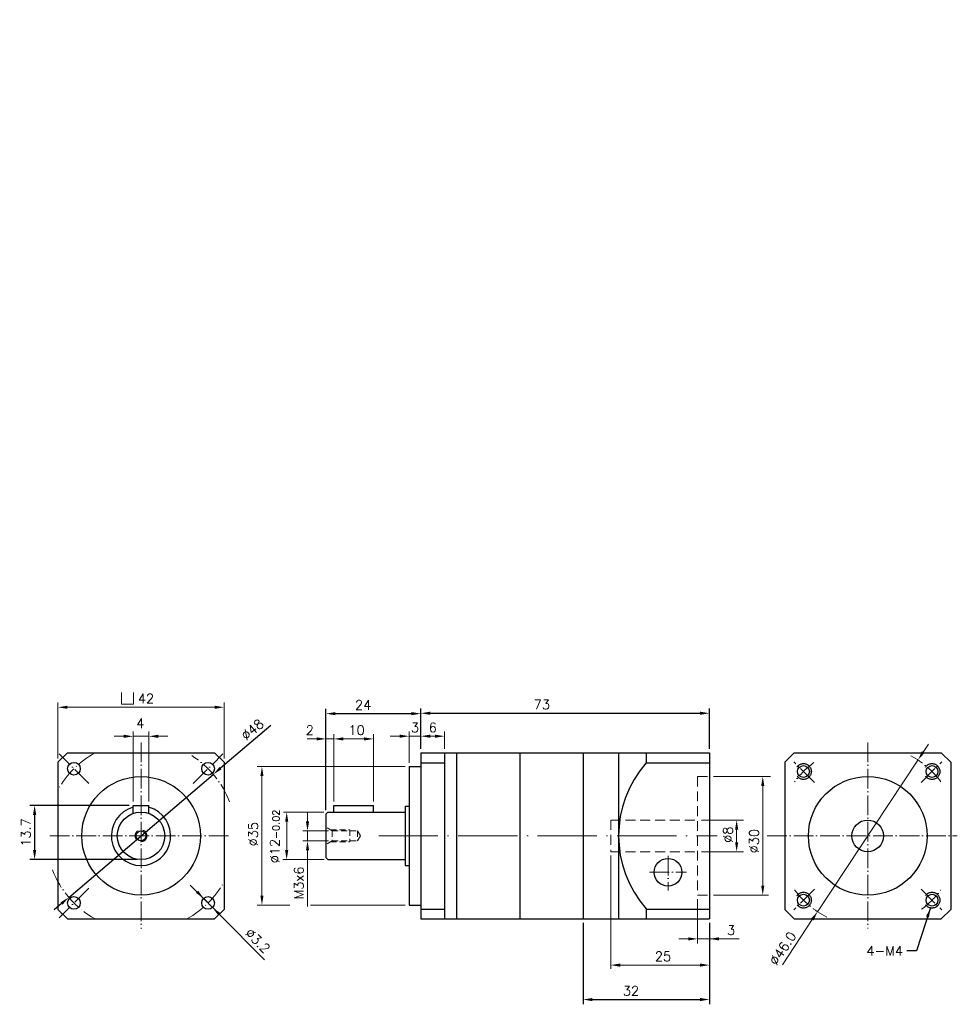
# Model space of a CAD drawing. Extents: x 5 to 242, y -76 to 173.
import ezdxf

# ---------------------------------------------------------------- set-up
doc = ezdxf.new("R2010")
doc.units = 0
doc.header["$LTSCALE"] = 10
doc.header["$MEASUREMENT"] = 0
doc.header["$PDMODE"] = 3
doc.header["$PDSIZE"] = 6
doc.linetypes.add('CEN', pattern=[0.67, 0.5, -0.08, 0.01, -0.08])
doc.linetypes.add('DASHED', pattern=[0.75, 0.5, -0.25])
doc.layers.get('0').update_dxf_attribs({"linetype": 'CONTINUOUS'})
doc.layers.get('DEFPOINTS').update_dxf_attribs({"linetype": 'CONTINUOUS'})
for name, color, linetype, lineweight in [('CEN', 6, 'CEN', 15), ('DASH', 1, 'DASHED', 15), ('DIM', 4, 'CONTINUOUS', 15)]:
    doc.layers.add(name, color=color, linetype=linetype, lineweight=lineweight)
doc.styles.get("Standard").update_dxf_attribs({"font": 'TXT.shx', "bigfont": 'chineset.shx'})
doc.dimstyles.get("Standard").update_dxf_attribs({"dimtxt": 0.18, "dimasz": 0.18, "dimexe": 0.18, "dimexo": 0.0625, "dimgap": 0.09, "dimtad": 0, "dimtih": 1, "dimtoh": 1, "dimdec": 4, "dimzin": 0, "dimdsep": 46, "dimtxsty": 'Standard', "dimcen": 0.09, "dimadec": 0, "dimazin": 0, "dimtfac": 1, "dimtdec": 4, "dimtofl": 0, "dimtmove": 0, "dimatfit": 3, "dimfxl": 1, "dimtolj": 1, "dimtzin": 0, "dimarcsym": 0})

# ---------------------------------------------------------------- blocks, each defined once
blk = doc.blocks.new('*D7')
at = {"layer": 'DEFPOINTS', "color": 0, "transparency": 16777216}
for p in [(54.03, -17.63), (17.48, -48.73)]:
    blk.add_point(p, dxfattribs=at)
at = {"layer": 'DIM', "color": 0, "lineweight": -2, "transparency": 16777216}
for p, q in [((68.56, -5.26), (55.86, -16.07)), ((17.48, -48.73), (54.03, -17.63)), ((15.65, -50.29), (13.82, -51.85))]:
    blk.add_line(p, q, dxfattribs=at)
at = {"layer": 'DIM', "color": 0, "transparency": 16777216}
for points in [[(55.6, -15.77), (56.12, -16.38), (54.03, -17.63)], [(15.39, -49.99), (15.91, -50.59), (17.48, -48.73)]]:
    blk.add_solid(points, dxfattribs=at)
at = {"layer": 'DIM', "color": 0, "transparency": 16777216, "insert": (63.94, -6.31), "char_height": 2.4, "attachment_point": 5, "rotation": 40.3977}
blk.add_mtext('\\A1;∅48', dxfattribs=at)
blk = doc.blocks.new('*D8')
at = {"layer": 'DEFPOINTS', "color": 0, "transparency": 16777216}
for p in [(33.76, -25.48), (8.84, -39.18), (35.76, -39.18)]:
    blk.add_point(p, dxfattribs=at)
at = {"layer": 'DIM', "color": 0, "lineweight": -2, "transparency": 16777216}
for p, q in [((32.76, -25.48), (7.64, -25.48)), ((8.84, -27.88), (8.84, -36.78)), ((34.76, -39.18), (7.64, -39.18))]:
    blk.add_line(p, q, dxfattribs=at)
at = {"layer": 'DIM', "color": 0, "transparency": 16777216}
for points in [[(8.44, -27.88), (9.24, -27.88), (8.84, -25.48)], [(8.44, -36.78), (9.24, -36.78), (8.84, -39.18)]]:
    blk.add_solid(points, dxfattribs=at)
at = {"layer": 'DIM', "color": 0, "transparency": 16777216, "insert": (6.64, -32.33), "char_height": 2.4, "attachment_point": 5, "rotation": 90}
blk.add_mtext('\\A1;13.7', dxfattribs=at)
blk = doc.blocks.new('*D9')
at = {"layer": 'DEFPOINTS', "color": 0, "transparency": 16777216}
for p in [(51.6, -49.01), (53.85, -51.29)]:
    blk.add_point(p, dxfattribs=at)
at = {"layer": 'DIM', "color": 0, "lineweight": -2, "transparency": 16777216}
for p, q in [((49.91, -47.31), (48.22, -45.61)), ((51.6, -49.01), (53.85, -51.29)), ((66.97, -64.51), (55.54, -52.99))]:
    blk.add_line(p, q, dxfattribs=at)
at = {"layer": 'DIM', "color": 0, "transparency": 16777216}
for points in [[(50.2, -47.03), (49.63, -47.59), (51.6, -49.01)], [(55.83, -52.71), (55.26, -53.27), (53.85, -51.29)]]:
    blk.add_solid(points, dxfattribs=at)
at = {"layer": 'DIM', "color": 0, "transparency": 16777216, "insert": (65.29, -59.7), "char_height": 2.4, "attachment_point": 5, "rotation": 314.758}
blk.add_mtext('\\A1;∅3.2', dxfattribs=at)
blk = doc.blocks.new('*D10')
at = {"layer": 'DEFPOINTS', "color": 0, "transparency": 16777216}
for p in [(106.54, -2.28), (106.54, -12.18), (82.54, -27.68)]:
    blk.add_point(p, dxfattribs=at)
at = {"layer": 'DIM', "color": 0, "lineweight": -2, "transparency": 16777216}
for p, q in [((82.54, -26.68), (82.54, -1.08)), ((84.94, -2.28), (104.14, -2.28)), ((106.54, -11.18), (106.54, -1.08))]:
    blk.add_line(p, q, dxfattribs=at)
at = {"layer": 'DIM', "color": 0, "transparency": 16777216}
for points in [[(84.94, -1.88), (84.94, -2.68), (82.54, -2.28)], [(104.14, -1.88), (104.14, -2.68), (106.54, -2.28)]]:
    blk.add_solid(points, dxfattribs=at)
at = {"layer": 'DIM', "color": 0, "transparency": 16777216, "insert": (91.94, -0.08), "char_height": 2.4, "attachment_point": 5}
blk.add_mtext('\\A1;24', dxfattribs=at)
blk = doc.blocks.new('*D11')
at = {"layer": 'DEFPOINTS', "color": 0, "transparency": 16777216}
for p in [(147.54, -54.18), (179.54, -54.18), (179.54, -74.57)]:
    blk.add_point(p, dxfattribs=at)
at = {"layer": 'DIM', "color": 0, "lineweight": -2, "transparency": 16777216}
for p, q in [((147.54, -55.18), (147.54, -75.77)), ((179.54, -55.18), (179.54, -75.77)), ((149.94, -74.57), (177.14, -74.57))]:
    blk.add_line(p, q, dxfattribs=at)
at = {"layer": 'DIM', "color": 0, "transparency": 16777216}
for points in [[(149.94, -74.17), (149.94, -74.97), (147.54, -74.57)], [(177.14, -74.17), (177.14, -74.97), (179.54, -74.57)]]:
    blk.add_solid(points, dxfattribs=at)
at = {"layer": 'DIM', "color": 0, "transparency": 16777216, "insert": (159.68, -72.37), "char_height": 2.4, "attachment_point": 5}
blk.add_mtext('\\A1;32', dxfattribs=at)
blk = doc.blocks.new('*D12')
at = {"layer": 'DEFPOINTS', "color": 0, "transparency": 16777216}
for p in [(179.54, -2.18), (106.54, -12.18), (179.54, -12.18)]:
    blk.add_point(p, dxfattribs=at)
at = {"layer": 'DIM', "color": 0, "lineweight": -2, "transparency": 16777216}
for p, q in [((106.54, -11.18), (106.54, -0.98)), ((108.94, -2.18), (177.14, -2.18)), ((179.54, -11.18), (179.54, -0.98))]:
    blk.add_line(p, q, dxfattribs=at)
at = {"layer": 'DIM', "color": 0, "transparency": 16777216}
for points in [[(108.94, -1.78), (108.94, -2.58), (106.54, -2.18)], [(177.14, -1.78), (177.14, -2.58), (179.54, -2.18)]]:
    blk.add_solid(points, dxfattribs=at)
at = {"layer": 'DIM', "color": 0, "transparency": 16777216, "insert": (137.13, 0.02), "char_height": 2.4, "attachment_point": 5}
blk.add_mtext('\\A1;73', dxfattribs=at)

msp = doc.modelspace()

# ---------------------------------------------------------------- linework, layer by layer
for p, q in [((17.1589, -12.1801), (14.7569, -14.5821)), ((17.1589, -12.1801), (54.3549, -12.1801)), ((56.7569, -14.5821), (54.3549, -12.1801)), ((106.5396, -12.1801), (179.5396, -12.1801)), ((106.5396, -12.1801), (106.5396, -54.1801)), ((112.5396, -12.1801), (112.5396, -54.1801)), ((115.5396, -12.1801), (115.5396, -54.1801)), ((131.5396, -12.1801), (131.5396, -54.1801)), ((147.5396, -12.1801), (147.5396, -54.1801)), ((147.5396, -12.1801), (147.5396, -54.1801)), ((156.5396, -12.1801), (156.5396, -54.1801)), ((163.5396, -12.1801), (163.5396, -14.6801)), ((179.5396, -12.1801), (179.5396, -54.1801)), ((200.9573, -12.1801), (198.5552, -14.5821)), ((200.9573, -12.1801), (238.1532, -12.1801)), ((240.5552, -14.5821), (238.1532, -12.1801)), ((14.7569, -14.5821), (14.7569, -51.7781)), ((56.7569, -14.5821), (56.7569, -51.7781)), ((106.5396, -14.6801), (112.5396, -14.6801)), ((163.5396, -14.6801), (179.5396, -14.6801)), ((198.5552, -14.5821), (198.5552, -51.7781)), ((240.5552, -14.5821), (240.5552, -51.7781)), ((103.5396, -15.6801), (103.5396, -50.6801)), ((103.5396, -15.6801), (106.5396, -15.6801)), ((33.7569, -25.4801), (37.7569, -25.4801)), ((33.7569, -27.5232), (33.7569, -25.4801)), ((37.7569, -27.5232), (37.7569, -25.4801)), ((82.5396, -27.6801), (83.0396, -27.1801)), ((83.0396, -27.1801), (102.5396, -27.1801)), ((84.5396, -27.1801), (84.5396, -25.4801)), ((84.5396, -25.4801), (94.5396, -25.4801)), ((94.5396, -27.1801), (94.5396, -25.4801)), ((102.5396, -25.6801), (103.5396, -25.6801)), ((102.5396, -25.6801), (102.5396, -40.6801)), ((82.5396, -27.6801), (82.5396, -38.6801)), ((82.5396, -38.6801), (83.0396, -39.1801)), ((83.0396, -39.1801), (102.5396, -39.1801)), ((102.5396, -40.6801), (103.5396, -40.6801)), ((17.1589, -54.1801), (14.7569, -51.7781)), ((56.7569, -51.7781), (54.3549, -54.1801)), ((103.5396, -50.6801), (106.5396, -50.6801)), ((106.5396, -51.6801), (112.5396, -51.6801)), ((163.5396, -51.6801), (179.5396, -51.6801)), ((163.5396, -51.6801), (163.5396, -54.1801)), ((200.9573, -54.1801), (198.5552, -51.7781)), ((240.5552, -51.7781), (238.1532, -54.1801)), ((17.1589, -54.1801), (54.3549, -54.1801)), ((106.5396, -54.1801), (179.5396, -54.1801)), ((200.9573, -54.1801), (238.1532, -54.1801))]:
    msp.add_line(p, q)
for centre, radius in [((18.7864, -16.2095), 1.6), ((52.7275, -16.2095), 1.6), ((203.2918, -16.9166), 1.5), ((235.8187, -16.9166), 1.5), ((35.7569, -33.1801), 15), ((219.5552, -33.1801), 15), ((35.7569, -33.1801), 6), ((219.5552, -33.1801), 4), ((35.7569, -33.1801), 1.25), ((169.0396, -42.3801), 3.5), ((18.7864, -50.1506), 1.6), ((52.7275, -50.1506), 1.6), ((203.2918, -49.4435), 1.5), ((235.8187, -49.4435), 1.5)]:
    msp.add_circle(centre, radius)
at = {"color": 2, "linetype": 'DASHED'}
for centre in [(203.2918, -16.9166), (235.8187, -16.9166), (203.2918, -49.4435), (235.8187, -49.4435)]:
    msp.add_circle(centre, 2, dxfattribs=at)
for centre, radius, start, end in [((184.3031, -33.1801), 27.7635, 138.406207, 221.593793), ((35.7569, -33.1801), 7.5, 105.46601, 74.53399)]:
    msp.add_arc(centre, radius, start, end)
at = {"layer": 'CEN'}
for p, q in [((35.7569, -9.5397), (35.7569, -56.7254)), ((219.5552, -9.5397), (219.5552, -56.5811)), ((22.5318, -19.9549), (15.0409, -12.4641)), ((48.9821, -19.9549), (56.4729, -12.4641)), ((206.0804, -19.7052), (200.8351, -14.4599)), ((233.0301, -19.7052), (238.2754, -14.4599)), ((12.6745, -33.1801), (58.4108, -33.1801)), ((194.1229, -33.1801), (242.2092, -33.1801)), ((169.0396, -38.1948), (169.0396, -47.0223)), ((164.3602, -42.3801), (173.7512, -42.3801)), ((22.5318, -46.4052), (15.0409, -53.8961)), ((48.9821, -46.4052), (56.4729, -53.8961)), ((206.0804, -46.6549), (200.8351, -51.9003)), ((233.0301, -46.6549), (238.2754, -51.9003))]:
    msp.add_line(p, q, dxfattribs=at)
at = {"layer": 'CEN', "ltscale": 3}
msp.add_line((95.8641, -33.1801), (181.4731, -33.1801), dxfattribs=at)
at = {"layer": 'CEN'}
for centre, radius, start, end in [((35.7569, -33.1801), 24, 118.955024, 151.044976), ((35.7569, -33.1801), 24, 20.922697, 57.671044), ((219.5552, -33.1801), 23, 126.336748, 143.663252), ((219.5552, -33.1801), 23, 36.336748, 61.685789), ((35.7569, -33.1801), 24, 200.922697, 241.044976), ((35.7569, -33.1801), 24, 298.955024, 331.044976), ((219.5552, -33.1801), 23, 216.336748, 243.325111), ((219.5552, -33.1801), 23, 306.336748, 323.663252)]:
    msp.add_arc(centre, radius, start, end, dxfattribs=at)
at = {"layer": 'DASH', "ltscale": 0.5}
for p, q in [((176.5396, -18.1801), (179.5396, -18.1801)), ((176.5396, -18.1801), (176.5396, -48.1801)), ((154.5396, -29.1801), (176.5396, -29.1801)), ((154.5396, -29.1801), (154.5396, -37.1801)), ((154.5396, -37.1801), (176.5396, -37.1801)), ((176.5396, -48.1801), (179.5396, -48.1801))]:
    msp.add_line(p, q, dxfattribs=at)
at = {"layer": 'DASH', "ltscale": 0.3}
for p, q in [((84.1396, -31.9301), (82.5396, -31.0063)), ((83.7066, -31.6801), (88.5396, -31.6801)), ((84.1396, -31.9301), (90.5396, -31.9301)), ((84.1396, -31.9301), (84.1396, -34.4301)), ((88.5396, -31.6801), (88.5396, -34.6801)), ((90.5396, -31.9301), (90.5396, -34.4301)), ((90.5396, -31.9301), (91.2315, -33.1801)), ((84.1396, -34.4301), (82.5396, -35.3538)), ((83.7066, -34.6801), (88.5396, -34.6801)), ((84.1396, -34.4301), (90.5396, -34.4301)), ((90.5396, -34.4301), (91.2315, -33.1801))]:
    msp.add_line(p, q, dxfattribs=at)
at = {"layer": 'DASH', "ltscale": 0.5}
msp.add_circle((35.7569, -33.1801), 1.5, dxfattribs=at)
at = {"layer": 'DIM'}
for p, q in [((30.8376, 3.1022), (30.8376, 0.1022)), ((33.8376, 3.1022), (33.8376, 0.1022)), ((14.7569, -13.5821), (14.7569, 0.5326)), ((30.8376, 0.1022), (33.8376, 0.1022)), ((56.7569, -13.5821), (56.7569, 0.5326)), ((54.3569, -0.6674), (17.1569, -0.6674)), ((33.7569, -24.4801), (33.7569, -6.8066)), ((37.7569, -24.4801), (37.7569, -6.8066)), ((82.5396, -26.6801), (82.5396, -7.4677)), ((84.5396, -24.4801), (84.5396, -7.4677)), ((84.5396, -24.4801), (84.5396, -7.4677)), ((94.5396, -24.4801), (94.5396, -7.4677)), ((103.5396, -14.6801), (103.5396, -6.7815)), ((103.5396, -14.6801), (103.5396, -6.7815)), ((112.5396, -11.1801), (112.5396, -6.7815)), ((112.5396, -11.1801), (112.5396, -6.7815)), ((31.3569, -8.0066), (28.9569, -8.0066)), ((33.7569, -8.0066), (37.7569, -8.0066)), ((40.1569, -8.0066), (42.5569, -8.0066)), ((80.1396, -8.6677), (77.7396, -8.6677)), ((84.5396, -8.6677), (82.5396, -8.6677)), ((92.1396, -8.6677), (86.9396, -8.6677)), ((86.9396, -8.6677), (89.3396, -8.6677)), ((101.1396, -7.9815), (98.7396, -7.9815)), ((106.5396, -7.9815), (103.5396, -7.9815)), ((108.9396, -7.9815), (110.1396, -7.9815)), ((233.5859, -12.0069), (234.9116, -10.0063)), ((232.2602, -14.0076), (206.8503, -52.3526)), ((102.5396, -15.6801), (65.1392, -15.6801)), ((66.3392, -18.0801), (66.3392, -48.2801)), ((180.5396, -18.1801), (194.9948, -18.1801)), ((193.0058, -45.7801), (193.0058, -20.5801)), ((81.9726, -27.1801), (71.7617, -27.1801)), ((77.8634, -29.5301), (77.8634, -27.1301)), ((72.5941, -36.7801), (72.5941, -29.5801)), ((177.5396, -29.1801), (188.1066, -29.1801)), ((83.1396, -31.9301), (76.6634, -31.9301)), ((77.8634, -34.4301), (77.8634, -31.9301)), ((186.4034, -34.7801), (186.4034, -31.5801)), ((83.1396, -34.4301), (76.6634, -34.4301)), ((77.8634, -36.8301), (77.8634, -51.0661)), ((177.5396, -37.1801), (188.1066, -37.1801)), ((82.0396, -39.1801), (71.5922, -39.1801)), ((154.5396, -38.1801), (154.5396, -66.7833)), ((176.5396, -49.1801), (176.5396, -60.4199)), ((180.5396, -48.1801), (194.4846, -48.1801)), ((73.386, -50.6801), (65.1392, -50.6801)), ((102.5396, -50.6801), (78.612, -50.6801)), ((197.9667, -65.7586), (205.5246, -54.3532)), ((179.5396, -55.1801), (179.5396, -66.7833)), ((174.1396, -59.2276), (171.7396, -59.2276)), ((176.5396, -59.2276), (179.5396, -59.2276)), ((176.5396, -59.2276), (179.5396, -59.2276)), ((187.0402, -59.2276), (179.5396, -59.2276)), ((181.9396, -59.2276), (184.3396, -59.2276)), ((177.1396, -65.8584), (155.9396, -65.8584))]:
    msp.add_line(p, q, dxfattribs=at)
for points in [[(17.1569, -0.2674), (17.1569, -1.0674), (14.7569, -0.6674)], [(54.3569, -0.2674), (54.3569, -1.0674), (56.7569, -0.6674)], [(31.3569, -7.6066), (31.3569, -8.4066), (33.7569, -8.0066)], [(40.1569, -7.6066), (40.1569, -8.4066), (37.7569, -8.0066)], [(80.1396, -8.2677), (80.1396, -9.0677), (82.5396, -8.6677)], [(86.9396, -8.2677), (86.9396, -9.0677), (84.5396, -8.6677)], [(86.9396, -8.2677), (86.9396, -9.0677), (84.5396, -8.6677)], [(92.1396, -8.2677), (92.1396, -9.0677), (94.5396, -8.6677)], [(101.1396, -7.5815), (101.1396, -8.3815), (103.5396, -7.9815)], [(101.1396, -7.5815), (101.1396, -8.3815), (103.5396, -7.9815)], [(108.9396, -7.5815), (108.9396, -8.3815), (106.5396, -7.9815)], [(110.1396, -7.5815), (110.1396, -8.3815), (112.5396, -7.9815)], [(233.2524, -11.786), (233.9193, -12.2279), (232.2602, -14.0076)], [(65.9392, -18.0801), (66.7392, -18.0801), (66.3392, -15.6801)], [(192.6058, -20.5801), (193.4058, -20.5801), (193.0058, -18.1801)], [(72.1941, -29.5801), (72.9941, -29.5801), (72.5941, -27.1801)], [(77.4634, -29.5301), (78.2634, -29.5301), (77.8634, -31.9301)], [(186.0034, -31.5801), (186.8034, -31.5801), (186.4034, -29.1801)], [(77.4634, -36.8301), (78.2634, -36.8301), (77.8634, -34.4301)], [(186.0034, -34.7801), (186.8034, -34.7801), (186.4034, -37.1801)], [(72.1941, -36.7801), (72.9941, -36.7801), (72.5941, -39.1801)], [(192.6058, -45.7801), (193.4058, -45.7801), (193.0058, -48.1801)], [(65.9392, -48.2801), (66.7392, -48.2801), (66.3392, -50.6801)], [(205.1912, -54.1322), (205.858, -54.5742), (206.8503, -52.3526)], [(174.1396, -58.8276), (174.1396, -59.6276), (176.5396, -59.2276)], [(181.9396, -58.8276), (181.9396, -59.6276), (179.5396, -59.2276)], [(156.9396, -65.4584), (156.9396, -66.2584), (154.5396, -65.8584)], [(177.1396, -65.4584), (177.1396, -66.2584), (179.5396, -65.8584)]]:
    msp.add_solid(points, dxfattribs=at)

# ---------------------------------------------------------------- texts
for s, insert, char_height, attachment_point in [('\\A1;', (159.5714, 173.1886), 3, 1), ('\\A1;', (118.2367, 147.0271), 3, 9), ('\\A1;', (118.6264, 148.973), 3, 9), ('\\A1;', (109.514, 117.9965), 3, 1), ('42', (36.9988, 1.5326), 2.4, 5), ('\\A1;4', (35.5776, -4.747), 2.4, 5), ('\\A1;3', (105.0396, -5.7815), 2.4, 5), ('\\A1;6', (109.5516, -5.7815), 2.4, 5), ('\\A1;2', (78.4384, -6.4677), 2.4, 5), ('\\A1;10', (90.2873, -6.4677), 2.4, 5), ('\\A1;3', (184.9885, -57.0276), 2.4, 5), ('25', (167.7755, -63.6584), 2.4, 5), ('4-M4', (228.4826, -63.4365), 2.4, 9)]:
    msp.add_mtext(s, dxfattribs=dict(at, insert=insert, char_height=char_height, attachment_point=attachment_point))
at = {"layer": 'DIM', "char_height": 2.4, "attachment_point": 5}
for s, insert, rotation in [('%%C12{\\H0.75x;-0.02}', (69.5948, -33.3331), 90), ('%%C35', (64.1392, -32.7552), 90), ('%%C8', (184.2034, -32.8726), 90), ('%%C30', (190.8058, -34.5237), 90), ('M3x6', (75.6634, -45.0991), 90), ('∅46.0', (198.0608, -61.6339), 56)]:
    msp.add_mtext(s, dxfattribs=dict(at, insert=insert, rotation=rotation))

# ---------------------------------------------------------------- dimensions: what is measured, and where the dimension line sits
at = {"layer": 'DIM'}
for base, p1, p2, picture, middle in [((106.5396, -2.2775), (82.5396, -27.6801), (106.5396, -12.1801), '*D10', (91.9376, -2.2775)), ((179.5396, -2.1804), (106.5396, -12.1801), (179.5396, -12.1801), '*D12', (137.1332, -2.1804)), ((179.5396, -74.5742), (147.5396, -54.1801), (179.5396, -54.1801), '*D11', (159.6796, -74.5742))]:
    dim = msp.add_linear_dim(base=base, p1=p1, p2=p2, dimstyle='Standard', override={"dimtxt": 2.4, "dimasz": 2.4, "dimexe": 1.2, "dimexo": 1, "dimgap": 1, "dimtad": 1, "dimtih": 0, "dimtoh": 0, "dimdec": 3, "dimrnd": 0.005, "dimzin": 9, "dimazin": 2, "dimtdec": 3, "dimtix": 1, "dimtofl": 1, "dimtmove": 1}, dxfattribs=at)
    dim.commit()
    dim.dimension.update_dxf_attribs({"geometry": picture, "text_midpoint": middle, "dimtype": 160})
for p1, p2, picture, middle in [((17.4794, -48.7342), (54.0345, -17.6259), '*D7', (65.366, -7.9828)), ((51.6009, -49.0145), (53.8541, -51.2868), '*D9', (63.7306, -61.2471))]:
    dim = msp.add_diameter_dim_2p(p1=p1, p2=p2, dimstyle='Standard', override={"dimtxt": 2.4, "dimasz": 2.4, "dimexe": 1.2, "dimexo": 1, "dimgap": 1, "dimtad": 1, "dimtih": 0, "dimtoh": 0, "dimdec": 3, "dimrnd": 0.005, "dimzin": 9, "dimazin": 2, "dimtdec": 3, "dimtix": 1, "dimtofl": 1, "dimtmove": 1}, dxfattribs=at)
    dim.commit()
    dim.dimension.update_dxf_attribs({"geometry": picture, "text_midpoint": middle, "dimtype": 163})
dim = msp.add_linear_dim(base=(8.8435, -39.1801), p1=(33.7569, -25.4801), p2=(35.7569, -39.1801), angle=90, dimstyle='Standard', override={"dimtxt": 2.4, "dimasz": 2.4, "dimexe": 1.2, "dimexo": 1, "dimgap": 1, "dimtad": 1, "dimtih": 0, "dimtoh": 0, "dimdec": 3, "dimrnd": 0.005, "dimzin": 9, "dimazin": 2, "dimtdec": 3, "dimtix": 1, "dimtofl": 1, "dimtmove": 1}, dxfattribs=at)
dim.commit()
dim.dimension.update_dxf_attribs({"geometry": '*D8', "text_midpoint": (8.8435, -32.3301), "dimtype": 160})

# ---------------------------------------------------------------- leaders
at = {"layer": 'DIM', "annotation_type": 0, "has_hookline": 1, "hookline_direction": 1, "text_width": 8.8}
msp.add_leader([(235.4111, -51.3809), (231.8826, -62.2365), (229.4826, -62.2365)], dimstyle='Standard', override={"dimtxt": 2.4, "dimasz": 2.4, "dimexe": 1.2, "dimexo": 1, "dimgap": 1, "dimtad": 0, "dimtih": 0, "dimtoh": 0, "dimdec": 3, "dimrnd": 0.005, "dimzin": 1, "dimazin": 2, "dimtdec": 3, "dimtix": 1, "dimtofl": 1, "dimtmove": 1}, dxfattribs=at)

doc.saveas('drawing.dxf')
